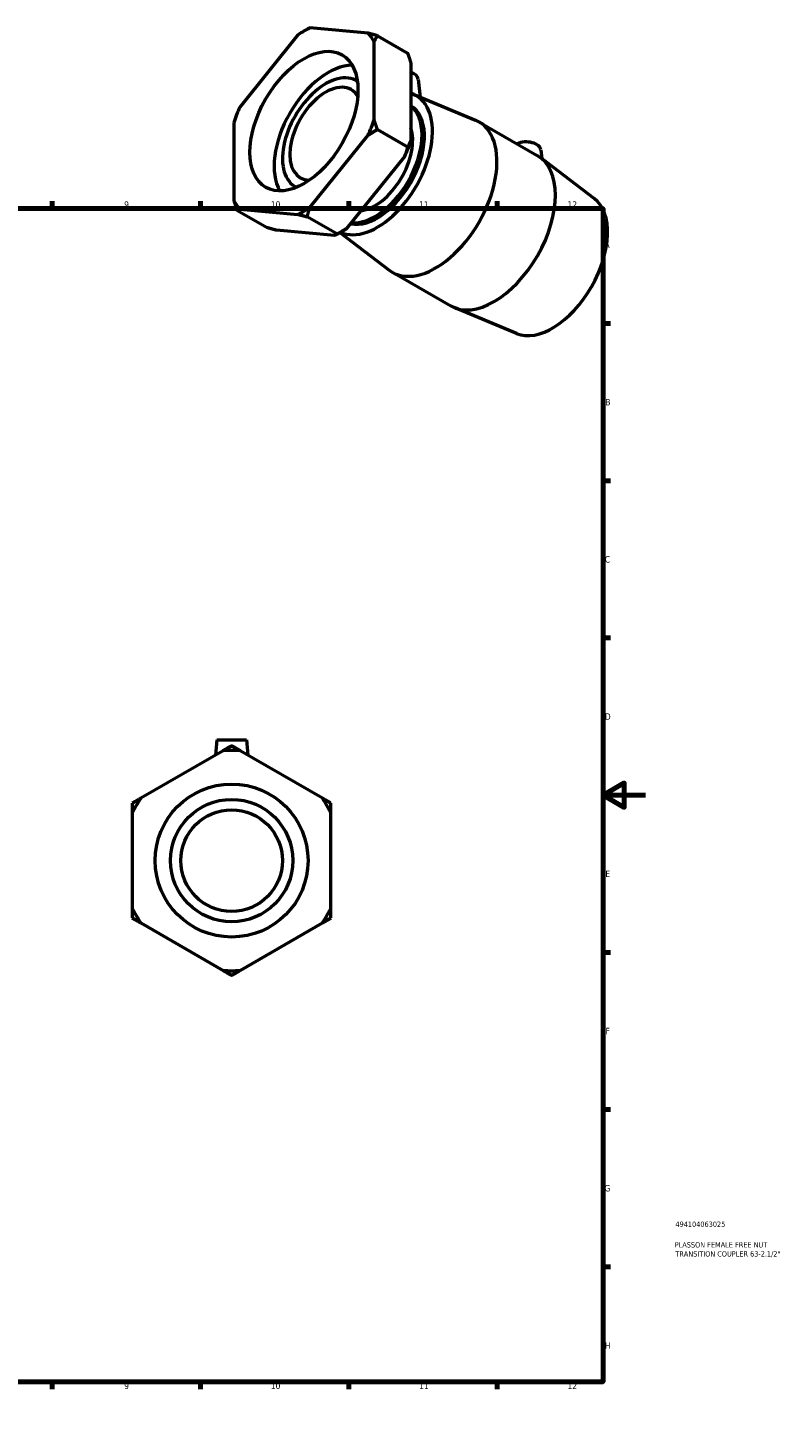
# Model space of a CAD drawing. Header units: millimetres. Extents: x 0 to 906, y -235 to 659.
# Tile 3 of 3: x 549 to 906, y 0 to 659. Entities that reach past the tile are written whole.
import ezdxf

# ---------------------------------------------------------------- set-up
doc = ezdxf.new("R2010")
doc.units = ezdxf.units.MM
for name, color, linetype, lineweight in [('Border (ANSI)', 7, 'Continuous', 70), ('Title (ISO)', 7, 'Continuous', 50), ('Visible (ANSI)', 7, 'Continuous', 50)]:
    doc.layers.add(name, color=color, linetype=linetype, lineweight=lineweight)
doc.styles.add('Note Text (ANSI)', font='tahoma.ttf')
doc.styles.add('Note Text (ISO)', font='tahoma.ttf')

# ---------------------------------------------------------------- blocks, each defined once
blk = doc.blocks.new('Borders Default Border')
at = {"layer": 'Border (ANSI)'}
for p, q in [((70.08, 574), (70.08, 577.45)), ((140.17, 574), (140.17, 577.45)), ((210.25, 574), (210.25, 577.45)), ((280.33, 574), (280.33, 577.45)), ((350.42, 574), (350.42, 577.45)), ((490.58, 574), (490.58, 577.45)), ((560.67, 574), (560.67, 577.45)), ((630.75, 574), (630.75, 577.45)), ((700.83, 574), (700.83, 577.45)), ((770.92, 574), (770.92, 577.45)), ((20, 519.75), (16.55, 519.75)), ((821, 519.75), (824.45, 519.75)), ((20, 445.5), (16.55, 445.5)), ((821, 445.5), (824.45, 445.5)), ((20, 371.25), (16.55, 371.25)), ((821, 371.25), (824.45, 371.25)), ((20, 222.75), (16.55, 222.75)), ((821, 222.75), (824.45, 222.75)), ((20, 148.5), (16.55, 148.5)), ((821, 148.5), (824.45, 148.5)), ((20, 74.25), (16.55, 74.25)), ((821, 74.25), (824.45, 74.25)), ((70.08, 20), (70.08, 16.55)), ((140.17, 20), (140.17, 16.55)), ((210.25, 20), (210.25, 16.55)), ((280.33, 20), (280.33, 16.55)), ((350.42, 20), (350.42, 16.55)), ((490.58, 20), (490.58, 16.55)), ((560.67, 20), (560.67, 16.55)), ((630.75, 20), (630.75, 16.55)), ((700.83, 20), (700.83, 16.55)), ((770.92, 20), (770.92, 16.55))]:
    blk.add_line(p, q, dxfattribs=at)
at = {"layer": 'Border (ANSI)', "flags": 128}
for points in [[(420.5, 594), (420.5, 574), (414.73, 584), (426.27, 584), (420.5, 574)], [(20, 20), (20, 574), (821, 574), (821, 20), (20, 20)], [(0, 297), (20, 297), (10, 302.77), (10, 291.23), (20, 297)], [(841, 297), (821, 297), (831, 302.77), (831, 291.23), (821, 297)], [(420.5, 0), (420.5, 20), (414.73, 10), (426.27, 10), (420.5, 20)]]:
    blk.add_lwpolyline(points, dxfattribs=at)
at = {"layer": 'Border (ANSI)', "attachment_point": 7, "style": 'Note Text (ANSI)'}
for s, insert, char_height in [('1', (34.35, 574.4), 3.05), ('2', (104.2, 574.4), 3.05), ('3', (174.26, 574.34), 3.05), ('4', (244.23, 574.4), 3.05), ('5', (314.48, 574.34), 3.05), ('6', (384.49, 574.34), 3.05), ('7', (454.6, 574.4), 3.05), ('8', (524.63, 574.33), 3.05), ('9', (594.7, 574.34), 3.05), ('10', (663.96, 574.34), 3.048), ('11', (734.04, 574.4), 3.048), ('12', (804.13, 574.4), 3.048), ('A', (16.78, 555.35), 3.05), ('A', (821.63, 555.35), 3.05), ('B', (17.15, 481.1), 3.05), ('B', (821.99, 481.1), 3.05), ('C', (16.95, 406.8), 3.05), ('C', (821.8, 406.8), 3.05), ('D', (16.96, 332.6), 3.05), ('D', (821.81, 332.6), 3.05), ('E', (17.21, 258.35), 3.05), ('E', (822.05, 258.35), 3.05), ('F', (17.29, 184.1), 3.05), ('F', (822.14, 184.1), 3.05), ('G', (16.81, 109.79), 3.05), ('G', (821.66, 109.79), 3.05), ('H', (16.97, 35.6), 3.05), ('H', (821.81, 35.6), 3.05), ('1', (34.35, 16.55), 3.05), ('2', (104.2, 16.55), 3.05), ('3', (174.26, 16.49), 3.05), ('4', (244.23, 16.55), 3.05), ('5', (314.48, 16.49), 3.05), ('6', (384.49, 16.49), 3.05), ('7', (454.6, 16.55), 3.05), ('8', (524.63, 16.48), 3.05), ('9', (594.7, 16.49), 3.05), ('10', (663.96, 16.49), 3.048), ('11', (734.04, 16.55), 3.048), ('12', (804.13, 16.55), 3.048)]:
    blk.add_mtext(s, dxfattribs=dict(at, insert=insert, char_height=char_height))
blk = doc.blocks.new('Title Blocks ISO')
at = {"layer": 'Title (ISO)', "color": 232, "true_color": 0xca0064, "style": 'Note Text (ISO)'}
for tag, p in [('PART_NUMBER_001', (34.16, 73.13)), ('DESCRIPTION_001', (33.84, 63.4)), ('DESCRIPTION_002', (34.09, 59.12))]:
    blk.add_attdef(tag, p, '', height=2.5, dxfattribs=at)

msp = doc.modelspace()

# ---------------------------------------------------------------- linework, layer by layer
at = {"layer": 'Visible (ANSI)'}
for p, q in [((709.979, 656.818), (682.496, 659.337)), ((676.807, 656.061), (649.324, 621.889)), ((679.509, 657.744), (680.951, 658.581)), ((712.823, 616.069), (712.823, 652.759)), ((714.356, 655.675), (728.615, 647.463)), ((730.148, 642.783), (730.148, 606.092)), ((704.359, 634.422), (704.924, 634.097)), ((733.696, 635.061), (734.597, 626.664)), ((731.286, 628.04), (760.751, 615.791)), ((646.48, 614.555), (646.48, 577.864)), ((762.337, 615.008), (789.914, 599.128)), ((682.496, 574.562), (709.979, 608.734)), ((714.356, 611.389), (728.615, 603.177)), ((791.608, 601.712), (792.044, 597.648)), ((727.303, 598.758), (699.82, 564.586)), ((816.771, 578.812), (791.387, 598.148)), ((675.525, 584.35), (676.089, 584.025)), ((649.324, 573.805), (676.807, 571.286)), ((662.272, 564.972), (648.012, 573.184)), ((695.443, 561.931), (681.184, 570.143)), ((694.131, 561.31), (666.648, 563.829)), ((697.118, 562.903), (695.676, 562.066)), ((696.68, 562.649), (719.944, 544.928)), ((721.417, 543.948), (748.994, 528.068)), ((780.045, 515.036), (750.58, 527.286)), ((638.484, 323.112), (637.851, 315.875)), ((638.484, 323.112), (652.484, 323.112)), ((652.484, 323.112), (653.118, 315.875)), ((641.461, 317.959), (602.595, 295.52)), ((688.374, 295.52), (649.507, 317.959)), ((598.572, 288.552), (598.572, 243.673)), ((692.397, 243.673), (692.397, 288.552)), ((602.595, 236.705), (641.461, 214.265)), ((649.507, 214.265), (688.374, 236.705))]:
    msp.add_line(p, q, dxfattribs=at)
for radius in [36.113, 28.89, 24]:
    msp.add_circle((645.484, 266.112), radius, dxfattribs=at)
for start, end in [(85.563209, 94.436791), (145.563209, 154.436791), (25.563209, 34.436791), (205.563209, 214.436791), (325.563209, 334.436791), (265.563209, 274.436791)]:
    msp.add_arc((645.484, 266.112), 52.003, start, end, dxfattribs=at)
for centre, major_axis, ratio, start_param, end_param in [((679.651, 615.312), (25.951, 45.065), 0.5780931, 0.7060278, 0.8609011), ((679.651, 615.312), (25.951, 45.065), 0.5780931, 5.9420156, 6.0968888), ((691.085, 608.727), (-18.022, -31.295), 0.5780931, 3.4631079, 5.9616701), ((689.942, 609.386), (-14.417, -25.036), 0.5780931, 3.101523, 6.3232549), ((726.709, 634.813), (7, 0), 0.5758617, 0.0616641, 1.0573838), ((689.942, 609.386), (-11.977, -20.798), 0.5780931, 2.8258177, 6.5989603), ((714.3, 595.359), (18.414, 31.977), 0.5780931, 3.1991596, 6.4138968), ((679.651, 615.312), (25.951, 45.065), 0.5780931, 1.7532254, 1.9080986), ((714.3, 595.359), (15.72, 27.297), 0.5780931, 3.3216998, 6.2750231), ((713.156, 596.017), (15.72, 27.297), 0.5780931, 3.4007216, 6.1989702), ((679.651, 615.312), (-25.951, -45.065), 0.5780931, 1.7532254, 1.9080986), ((741.877, 579.478), (20.46, 35.53), 0.5780931, 3.0670431, 6.3577348), ((713.156, 596.017), (-12.615, -21.906), 0.5780931, 0.4078794, 2.6700405), ((696.976, 605.335), (25.951, 45.065), 0.5780931, 4.894818, 5.0496913), ((784.621, 601.464), (7, 0), 0.5758617, 0.0616641, 2.2309626), ((769.454, 563.598), (20.46, 35.53), 0.5780931, 3.1415927, 6.2831853), ((679.651, 615.312), (-25.951, -45.065), 0.5780931, 5.9420156, 6.0968888), ((679.651, 615.312), (-25.951, -45.065), 0.5780931, 0.7060278, 0.8609011), ((797.031, 547.717), (18.414, 31.977), 0.5780931, 3.2161422, 6.2086358), ((696.976, 605.335), (25.951, 45.065), 0.5780931, 3.9289245, 4.0024937)]:
    msp.add_ellipse(centre, major_axis=major_axis, ratio=ratio, start_param=start_param, end_param=end_param, dxfattribs=at)
msp.add_ellipse((679.651, 615.312), major_axis=(18.022, 31.295), ratio=0.5780931, dxfattribs=at)
for points, weights in [([(682.496, 659.337), (681.797, 659.065), (681.184, 658.715)], [1, 1.00095849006, 1]), ([(681.184, 658.715), (681.067, 658.648), (680.951, 658.581)], [1, 1.00004881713, 1.00009266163]), ([(714.356, 655.675), (712.066, 656.29), (709.979, 656.818)], [1, 1.00095849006, 1]), ([(712.823, 652.759), (713.518, 654.22), (714.356, 655.675)], [1, 1.00095849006, 1]), ([(728.615, 647.463), (729.453, 645.043), (730.148, 642.783)], [1, 1.00095849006, 1]), ([(714.356, 611.389), (713.518, 613.809), (712.823, 616.069)], [1, 1.00095849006, 1]), ([(709.979, 608.734), (712.066, 610.067), (714.356, 611.389)], [1, 1.00095849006, 1]), ([(728.615, 603.177), (728.002, 600.89), (727.303, 598.758)], [1, 1.00095849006, 1]), ([(730.148, 606.092), (729.453, 604.632), (728.615, 603.177)], [1, 1.00095849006, 1]), ([(646.48, 577.864), (647.174, 575.604), (648.012, 573.184)], [1, 1.00095849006, 1]), ([(648.012, 573.184), (648.625, 573.533), (649.324, 573.805)], [1, 1.00095849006, 1]), ([(681.184, 570.143), (681.797, 572.43), (682.496, 574.562)], [1, 1.00095849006, 1]), ([(676.807, 571.286), (678.894, 570.759), (681.184, 570.143)], [1, 1.00095849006, 1]), ([(666.648, 563.829), (664.561, 564.357), (662.272, 564.972)], [1, 1.00095849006, 1]), ([(695.443, 561.931), (694.83, 561.582), (694.131, 561.31)], [1, 1.00095849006, 1]), ([(699.82, 564.586), (697.733, 563.254), (695.443, 561.931)], [1, 1.00095849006, 1]), ([(645.484, 320.282), (643.432, 319.097), (641.461, 317.959)], [1, 1.00095849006, 1]), ([(649.507, 317.959), (647.537, 319.097), (645.484, 320.282)], [1, 1.00095849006, 1]), ([(602.595, 295.52), (600.625, 294.382), (598.572, 293.197)], [1, 1.00095849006, 1]), ([(598.572, 293.197), (598.572, 290.827), (598.572, 288.552)], [1, 1.00095849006, 1]), ([(692.397, 293.197), (690.344, 294.382), (688.374, 295.52)], [1, 1.00095849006, 1]), ([(692.397, 288.552), (692.397, 290.827), (692.397, 293.197)], [1, 1.00095849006, 1]), ([(598.572, 243.673), (598.572, 241.398), (598.572, 239.028)], [1, 1.00095849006, 1]), ([(598.572, 239.028), (600.625, 237.843), (602.595, 236.705)], [1, 1.00095849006, 1]), ([(688.374, 236.705), (690.344, 237.843), (692.397, 239.028)], [1, 1.00095849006, 1]), ([(692.397, 239.028), (692.397, 241.398), (692.397, 243.673)], [1, 1.00095849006, 1]), ([(641.461, 214.265), (643.432, 213.128), (645.484, 211.943)], [1, 1.00095849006, 1]), ([(645.484, 211.943), (647.537, 213.128), (649.507, 214.265)], [1, 1.00095849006, 1])]:
    msp.add_rational_spline(points, weights, degree=2, dxfattribs=at)

# ---------------------------------------------------------------- block references
msp.add_blockref('Borders Default Border', (0, 0))
msp.add_blockref('Title Blocks ISO', (821, 20)).add_auto_attribs({'PART_NUMBER_001': '494104063025', 'DESCRIPTION_001': 'PLASSON FEMALE FREE NUT', 'DESCRIPTION_002': 'TRANSITION COUPLER 63-2.1/2"'})

doc.saveas('drawing.dxf')
